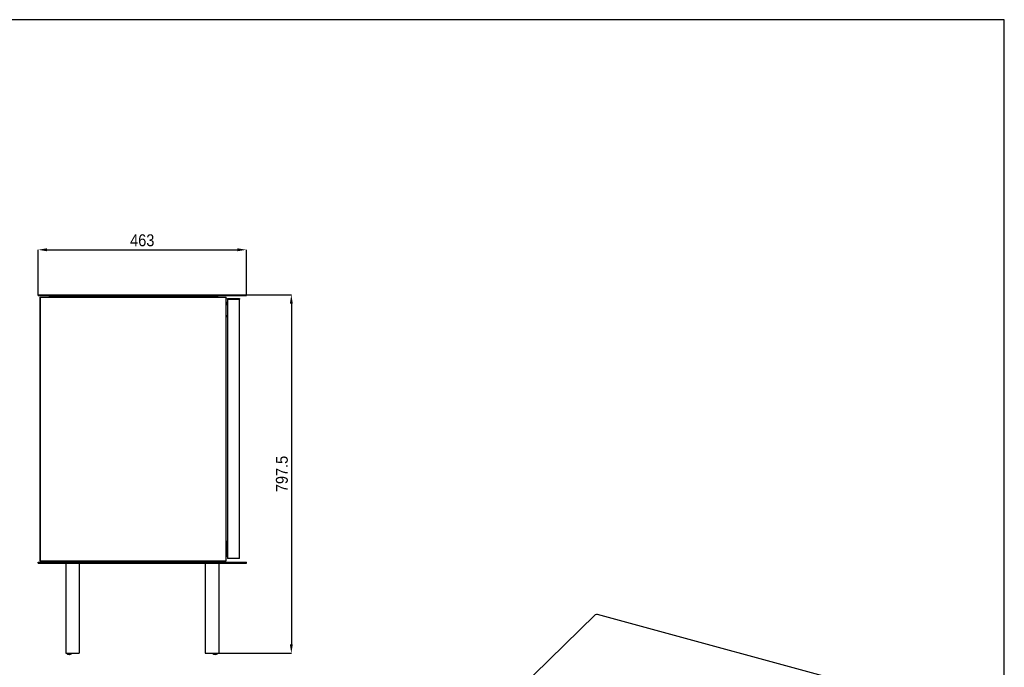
# Model space of a CAD drawing. Header units: millimetres. Extents: x 41 to 4141, y 37 to 2907.
# Tile 7 of 7: x 1952 to 4141, y 1466 to 2907. Entities that reach past the tile are written whole.
import ezdxf

# ---------------------------------------------------------------- set-up
doc = ezdxf.new("R2010")
doc.units = ezdxf.units.MM
doc.header["$LTSCALE"] = 10
doc.header["$PDSIZE"] = -1
doc.linetypes.add('SLD-Solido', pattern=[0])
doc.layers.add('QUOTE', color=1, linetype='SLD-Solido')
doc.layers.add('SCHIZZI', color=9, linetype='Continuous')
doc.styles.add('SLDTEXTSTYLE0', font='Gothic.ttf', dxfattribs={"width": 0.913})
doc.dimstyles.new('SLDDIMSTYLE0', dxfattribs={"dimtxt": 26.458333, "dimasz": 20, "dimexe": 0, "dimexo": 0.0625, "dimgap": 6.614583, "dimtad": 1, "dimdec": 1, "dimrnd": 1e-09, "dimzin": 12, "dimdsep": 46, "dimtxsty": 'SLDTEXTSTYLE0', "dimsah": 1, "dimcen": 0.09, "dimadec": 0, "dimazin": 3, "dimtfac": 1, "dimtdec": 1, "dimtofl": 0, "dimtmove": 0, "dimatfit": 3, "dimfxl": 0, "dimfrac": 2, "dimtolj": 1, "dimtzin": 12, "dimarcsym": 0})

# ---------------------------------------------------------------- blocks, each defined once
blk = doc.blocks.new('_D_1')
at = {"layer": 'Defpoints', "color": 0}
for p in [(2455.9, 2395.1), (1992.9, 2295.1), (2455.9, 2295.1)]:
    blk.add_point(p, dxfattribs=at)
at = {"layer": 'QUOTE', "color": 0, "lineweight": -2}
for p, q in [((1992.9, 2295.2), (1992.9, 2395.1)), ((2012.9, 2395.1), (2435.9, 2395.1)), ((2455.9, 2295.2), (2455.9, 2395.1))]:
    blk.add_line(p, q, dxfattribs=at)
at = {"layer": 'QUOTE', "color": 0}
for points in [[(2012.9, 2398.5), (2012.9, 2391.8), (1992.9, 2395.1)], [(2435.9, 2398.5), (2435.9, 2391.8), (2455.9, 2395.1)]]:
    blk.add_solid(points, dxfattribs=at)
at = {"layer": 'QUOTE', "color": 0, "insert": (2224.4, 2429.5), "char_height": 26.46, "attachment_point": 2, "style": 'SLDTEXTSTYLE0'}
blk.add_mtext('\\A1;463', dxfattribs=at)
blk = doc.blocks.new('_D_2')
at = {"layer": 'Defpoints', "color": 0}
for p in [(2455.9, 2295.1), (2394.6, 1497.6), (2555.9, 1497.6)]:
    blk.add_point(p, dxfattribs=at)
at = {"layer": 'QUOTE', "color": 0, "lineweight": -2}
for p, q in [((2455.9, 2295.1), (2555.9, 2295.1)), ((2555.9, 2275.1), (2555.9, 1517.6)), ((2394.7, 1497.6), (2555.9, 1497.6))]:
    blk.add_line(p, q, dxfattribs=at)
at = {"layer": 'QUOTE', "color": 0}
for points in [[(2552.5, 2275.1), (2559.2, 2275.1), (2555.9, 2295.1)], [(2552.5, 1517.6), (2559.2, 1517.6), (2555.9, 1497.6)]]:
    blk.add_solid(points, dxfattribs=at)
at = {"layer": 'QUOTE', "color": 0, "insert": (2521.5, 1896.4), "char_height": 26.46, "attachment_point": 2, "rotation": 90, "style": 'SLDTEXTSTYLE0'}
blk.add_mtext('\\A1;797.5', dxfattribs=at)

msp = doc.modelspace()

# ---------------------------------------------------------------- linework, layer by layer
for p, q in [((1992.88, 2293.13), (1992.88, 2295.13)), ((1992.88, 2295.13), (1996.88, 2295.13)), ((1992.88, 2293.13), (1996.88, 2293.13)), ((1996.38, 2289.63), (1997.38, 2289.63)), ((1996.38, 2289.63), (1996.38, 1703.63)), ((1996.88, 2295.13), (2451.88, 2295.13)), ((1996.88, 2293.13), (2451.88, 2293.13)), ((1997.38, 2289.63), (1997.38, 1703.63)), ((1997.68, 2289.63), (1997.68, 1703.63)), ((1997.68, 2289.63), (1997.78, 2289.63)), ((1997.78, 1703.63), (1997.78, 2289.63)), ((1997.78, 2289.63), (1998.22, 2289.63)), ((1998.22, 2289.63), (2004.87, 2289.63)), ((2004.87, 2289.63), (2006.4, 2289.63)), ((2006.4, 2289.63), (2012.5, 2289.63)), ((2012.5, 2289.63), (2013.26, 2289.63)), ((2013.26, 2289.63), (2019.37, 2289.63)), ((2017.38, 2292.63), (2017.38, 2290.13)), ((2017.38, 2292.63), (2391.38, 2292.63)), ((2017.38, 2290.13), (2391.38, 2290.13)), ((2019.37, 2289.63), (2020.9, 2289.63)), ((2020.9, 2289.63), (2027, 2289.63)), ((2027, 2289.63), (2027.76, 2289.63)), ((2027.76, 2289.63), (2033.87, 2289.63)), ((2033.87, 2289.63), (2035.4, 2289.63)), ((2035.4, 2289.63), (2041.5, 2289.63)), ((2041.5, 2289.63), (2042.26, 2289.63)), ((2042.26, 2289.63), (2048.37, 2289.63)), ((2048.37, 2289.63), (2049.9, 2289.63)), ((2049.9, 2289.63), (2056, 2289.63)), ((2056, 2289.63), (2056.76, 2289.63)), ((2056.76, 2289.63), (2062.87, 2289.63)), ((2062.87, 2289.63), (2064.4, 2289.63)), ((2064.4, 2289.63), (2070.5, 2289.63)), ((2070.5, 2289.63), (2071.26, 2289.63)), ((2071.26, 2289.63), (2077.37, 2289.63)), ((2077.37, 2289.63), (2078.9, 2289.63)), ((2078.9, 2289.63), (2085, 2289.63)), ((2085, 2289.63), (2085.76, 2289.63)), ((2085.76, 2289.63), (2091.87, 2289.63)), ((2091.87, 2289.63), (2093.4, 2289.63)), ((2093.4, 2289.63), (2099.5, 2289.63)), ((2099.5, 2289.63), (2100.26, 2289.63)), ((2100.26, 2289.63), (2106.37, 2289.63)), ((2106.37, 2289.63), (2107.9, 2289.63)), ((2107.9, 2289.63), (2114, 2289.63)), ((2114, 2289.63), (2114.76, 2289.63)), ((2114.76, 2289.63), (2120.87, 2289.63)), ((2120.87, 2289.63), (2122.4, 2289.63)), ((2122.4, 2289.63), (2128.5, 2289.63)), ((2128.5, 2289.63), (2129.26, 2289.63)), ((2129.26, 2289.63), (2135.37, 2289.63)), ((2135.37, 2289.63), (2136.9, 2289.63)), ((2136.9, 2289.63), (2143, 2289.63)), ((2143, 2289.63), (2143.76, 2289.63)), ((2143.76, 2289.63), (2149.87, 2289.63)), ((2149.87, 2289.63), (2151.4, 2289.63)), ((2151.4, 2289.63), (2157.5, 2289.63)), ((2157.5, 2289.63), (2158.26, 2289.63)), ((2158.26, 2289.63), (2164.37, 2289.63)), ((2164.37, 2289.63), (2165.9, 2289.63)), ((2165.9, 2289.63), (2172, 2289.63)), ((2172, 2289.63), (2172.76, 2289.63)), ((2172.76, 2289.63), (2178.87, 2289.63)), ((2178.87, 2289.63), (2180.4, 2289.63)), ((2180.4, 2289.63), (2186.5, 2289.63)), ((2186.5, 2289.63), (2187.26, 2289.63)), ((2187.26, 2289.63), (2193.37, 2289.63)), ((2193.37, 2289.63), (2194.9, 2289.63)), ((2194.9, 2289.63), (2201, 2289.63)), ((2201, 2289.63), (2201.76, 2289.63)), ((2201.76, 2289.63), (2207.87, 2289.63)), ((2207.87, 2289.63), (2209.4, 2289.63)), ((2209.4, 2289.63), (2215.5, 2289.63)), ((2215.5, 2289.63), (2216.26, 2289.63)), ((2216.26, 2289.63), (2222.37, 2289.63)), ((2222.37, 2289.63), (2223.9, 2289.63)), ((2223.9, 2289.63), (2230, 2289.63)), ((2230, 2289.63), (2230.76, 2289.63)), ((2230.76, 2289.63), (2236.87, 2289.63)), ((2236.87, 2289.63), (2238.4, 2289.63)), ((2238.4, 2289.63), (2244.5, 2289.63)), ((2244.5, 2289.63), (2245.26, 2289.63)), ((2245.26, 2289.63), (2251.37, 2289.63)), ((2251.37, 2289.63), (2252.9, 2289.63)), ((2252.9, 2289.63), (2259, 2289.63)), ((2259, 2289.63), (2259.76, 2289.63)), ((2259.76, 2289.63), (2265.87, 2289.63)), ((2265.87, 2289.63), (2267.4, 2289.63)), ((2267.4, 2289.63), (2273.5, 2289.63)), ((2273.5, 2289.63), (2274.26, 2289.63)), ((2274.26, 2289.63), (2280.37, 2289.63)), ((2280.37, 2289.63), (2281.9, 2289.63)), ((2281.9, 2289.63), (2288, 2289.63)), ((2288, 2289.63), (2288.76, 2289.63)), ((2288.76, 2289.63), (2294.87, 2289.63)), ((2294.87, 2289.63), (2296.4, 2289.63)), ((2296.4, 2289.63), (2302.5, 2289.63)), ((2302.5, 2289.63), (2303.26, 2289.63)), ((2303.26, 2289.63), (2309.37, 2289.63)), ((2309.37, 2289.63), (2310.9, 2289.63)), ((2310.9, 2289.63), (2317, 2289.63)), ((2317, 2289.63), (2317.76, 2289.63)), ((2317.76, 2289.63), (2323.87, 2289.63)), ((2323.87, 2289.63), (2325.4, 2289.63)), ((2325.4, 2289.63), (2331.5, 2289.63)), ((2331.5, 2289.63), (2332.26, 2289.63)), ((2332.26, 2289.63), (2338.37, 2289.63)), ((2338.37, 2289.63), (2339.9, 2289.63)), ((2339.9, 2289.63), (2346, 2289.63)), ((2346, 2289.63), (2346.76, 2289.63)), ((2346.76, 2289.63), (2352.87, 2289.63)), ((2352.87, 2289.63), (2354.4, 2289.63)), ((2354.4, 2289.63), (2360.5, 2289.63)), ((2360.5, 2289.63), (2361.26, 2289.63)), ((2361.26, 2289.63), (2367.37, 2289.63)), ((2367.37, 2289.63), (2368.9, 2289.63)), ((2368.9, 2289.63), (2375, 2289.63)), ((2375, 2289.63), (2375.76, 2289.63)), ((2375.76, 2289.63), (2381.87, 2289.63)), ((2381.87, 2289.63), (2383.4, 2289.63)), ((2383.4, 2289.63), (2389.5, 2289.63)), ((2389.5, 2289.63), (2390.26, 2289.63)), ((2390.26, 2289.63), (2396.37, 2289.63)), ((2391.38, 2292.63), (2391.38, 2290.13)), ((2396.37, 2289.63), (2397.9, 2289.63)), ((2397.9, 2289.63), (2404.07, 2289.63)), ((2404.07, 2289.63), (2404.79, 2289.63)), ((2404.79, 2289.63), (2409.1, 2289.63)), ((2409.1, 2289.63), (2410.98, 2289.63)), ((2410.98, 1703.63), (2410.98, 2289.63)), ((2410.98, 2277.65), (2413.88, 2277.65)), ((2411.23, 2278.05), (2413.78, 2278.05)), ((2411.43, 2278.4), (2413.59, 2278.4)), ((2413.88, 2281.1), (2413.58, 2281.1)), ((2413.59, 2281.1), (2413.58, 2281.1)), ((2413.58, 2280.19), (2413.58, 2279.33)), ((2413.58, 2279.16), (2413.58, 2278.32)), ((2413.6, 2281.1), (2413.59, 2281.1)), ((2413.59, 2281.1), (2413.88, 2281.1)), ((2413.59, 2278.32), (2413.59, 2278.05)), ((2413.6, 2281.1), (2413.88, 2281.1)), ((2413.6, 2280.02), (2413.6, 2280.2)), ((2413.88, 2285.13), (2413.88, 2287.13)), ((2413.88, 2287.13), (2415.88, 2287.13)), ((2415.88, 2285.13), (2413.88, 2285.13)), ((2413.88, 2284.63), (2413.88, 1708.63)), ((2416.01, 2284.63), (2413.88, 2284.63)), ((2415.88, 2287.13), (2427.12, 2287.13)), ((2415.88, 2285.13), (2427.12, 2285.13)), ((2419.08, 2284.63), (2416.01, 2284.63)), ((2419.93, 2284.63), (2419.08, 2284.63)), ((2425.87, 2284.63), (2419.93, 2284.63)), ((2427.4, 2284.63), (2425.87, 2284.63)), ((2427.12, 2287.13), (2428.16, 2287.13)), ((2428.16, 2285.13), (2427.12, 2285.13)), ((2434.22, 2284.63), (2427.4, 2284.63)), ((2428.16, 2287.13), (2435.9, 2287.13)), ((2428.16, 2285.13), (2435.9, 2285.13)), ((2434.38, 2284.63), (2434.22, 2284.63)), ((2440.03, 2284.63), (2434.38, 2284.63)), ((2435.9, 2287.13), (2436.68, 2287.13)), ((2436.68, 2285.13), (2435.9, 2285.13)), ((2436.68, 2287.13), (2440.41, 2287.13)), ((2436.68, 2285.13), (2440.41, 2285.13)), ((2440.3, 2284.63), (2440.03, 2284.63)), ((2440.3, 1708.63), (2440.3, 2284.63)), ((2440.41, 2287.13), (2440.58, 2287.13)), ((2440.58, 2285.13), (2440.41, 2285.13)), ((2440.58, 2287.13), (2440.58, 2285.13)), ((2451.88, 2295.13), (2455.88, 2295.13)), ((2451.88, 2293.13), (2455.88, 2293.13)), ((2455.88, 2293.13), (2455.88, 2295.13)), ((2410.98, 2276.15), (2411.31, 2276.15)), ((2410.98, 2273.65), (2411.31, 2273.65)), ((2411.31, 2276.15), (2412.76, 2276.15)), ((2412.76, 2273.65), (2411.31, 2273.65)), ((2412.28, 2273.65), (2412.28, 2272.8)), ((2412.28, 2272.8), (2412.28, 2272.75)), ((2413.78, 2272.8), (2412.28, 2272.8)), ((2412.4, 2272.6), (2412.28, 2272.8)), ((2412.28, 2272.75), (2412.4, 2272.55)), ((2412.31, 2272.75), (2412.28, 2272.75)), ((2413.78, 2272.6), (2412.4, 2272.6)), ((2412.5, 2272.55), (2412.4, 2272.55)), ((2413.59, 2272.55), (2412.5, 2272.55)), ((2412.76, 2276.15), (2413.02, 2276.15)), ((2412.76, 2273.65), (2413.02, 2273.65)), ((2413.02, 2276.15), (2413.22, 2276.15)), ((2413.22, 2273.65), (2413.02, 2273.65)), ((2413.22, 2276.15), (2413.51, 2276.15)), ((2413.22, 2273.65), (2413.51, 2273.65)), ((2413.51, 2276.15), (2413.51, 2273.65)), ((2413.51, 2276.15), (2413.52, 2276.15)), ((2413.52, 2273.65), (2413.51, 2273.65)), ((2413.52, 2276.15), (2413.62, 2276.15)), ((2413.52, 2273.65), (2413.62, 2273.65)), ((2413.58, 2272.18), (2413.58, 2272.55)), ((2413.58, 2272.18), (2413.58, 2272.55)), ((2413.58, 2272.18), (2413.58, 2271.1)), ((2413.58, 2272.18), (2413.88, 2272.18)), ((2413.58, 2271.1), (2413.58, 2249.6)), ((2413.59, 2272.6), (2413.59, 2272.21)), ((2413.62, 2273.65), (2413.62, 2276.15)), ((2413.62, 2276.15), (2413.88, 2276.15)), ((2413.62, 2273.65), (2413.88, 2273.65)), ((2413.88, 2272.8), (2413.78, 2272.8)), ((2413.88, 2272.6), (2413.78, 2272.6)), ((2413.88, 2272.18), (2413.88, 2272.18)), ((2413.58, 2245.6), (2413.88, 2245.61)), ((2413.58, 2245.6), (2413.88, 2245.61)), ((2413.58, 2245.6), (2413.88, 2245.61)), ((2413.58, 2245.6), (2413.58, 2245.6)), ((2413.58, 2245.6), (2413.58, 2245.6)), ((2413.58, 1747.66), (2413.88, 1747.66)), ((2413.58, 1747.66), (2413.88, 1747.66)), ((2413.58, 1747.66), (2413.58, 1747.66)), ((2413.58, 1747.66), (2413.58, 1747.66)), ((2413.58, 1747.66), (2413.88, 1747.66)), ((2413.58, 1721.76), (2413.58, 1743.66)), ((2413.58, 1729.85), (2413.58, 1743.66)), ((2413.58, 1729.11), (2413.58, 1729.8)), ((2413.58, 1729.79), (2413.58, 1729.64)), ((2413.58, 1729.63), (2413.58, 1729.79)), ((2413.58, 1728.46), (2413.58, 1729.57)), ((2410.98, 1719.61), (2411.31, 1719.61)), ((2410.98, 1717.11), (2411.31, 1717.11)), ((2413.58, 1715.61), (2410.98, 1715.61)), ((2411.31, 1719.61), (2412.76, 1719.61)), ((2412.76, 1717.11), (2411.31, 1717.11)), ((2412.88, 1714.86), (2411.43, 1714.86)), ((2412.4, 1720.71), (2412.28, 1720.51)), ((2412.28, 1720.51), (2412.28, 1719.61)), ((2412.28, 1720.51), (2413.21, 1720.51)), ((2412.4, 1720.71), (2413.25, 1720.71)), ((2412.76, 1719.61), (2413.03, 1719.61)), ((2412.76, 1717.11), (2413.03, 1717.11)), ((2413.58, 1714.86), (2412.88, 1714.86)), ((2413.03, 1719.61), (2413.22, 1719.61)), ((2413.22, 1717.11), (2413.03, 1717.11)), ((2413.21, 1720.51), (2413.58, 1720.51)), ((2413.22, 1719.61), (2413.52, 1719.61)), ((2413.22, 1717.11), (2413.52, 1717.11)), ((2413.25, 1720.71), (2413.59, 1720.71)), ((2413.52, 1719.61), (2413.52, 1717.11)), ((2413.52, 1719.61), (2413.63, 1719.61)), ((2413.52, 1719.61), (2413.52, 1719.61)), ((2413.52, 1717.11), (2413.63, 1717.11)), ((2413.52, 1717.11), (2413.52, 1717.11)), ((2413.58, 1728.46), (2413.58, 1729.11)), ((2413.58, 1728.24), (2413.58, 1728.39)), ((2413.58, 1728.24), (2413.58, 1728.39)), ((2413.58, 1728.38), (2413.58, 1728.22)), ((2413.58, 1722.16), (2413.58, 1728.17)), ((2413.58, 1721.08), (2413.58, 1726.86)), ((2413.58, 1724.46), (2413.58, 1724.46)), ((2413.58, 1722.46), (2413.58, 1724.46)), ((2413.58, 1724.07), (2413.58, 1724.07)), ((2413.58, 1724.05), (2413.58, 1722.93)), ((2413.58, 1723.7), (2413.58, 1723.7)), ((2413.58, 1723.56), (2413.58, 1723.67)), ((2413.58, 1723.4), (2413.58, 1723.63)), ((2413.58, 1723.61), (2413.58, 1723.38)), ((2413.58, 1723.4), (2413.58, 1723.27)), ((2413.58, 1723.32), (2413.58, 1723.32)), ((2413.58, 1723.24), (2413.58, 1723.24)), ((2413.58, 1723.04), (2413.58, 1723.04)), ((2413.58, 1723.04), (2413.58, 1723.04)), ((2413.58, 1722.87), (2413.58, 1723.02)), ((2413.58, 1722.99), (2413.58, 1722.89)), ((2413.58, 1722.84), (2413.58, 1722.84)), ((2413.58, 1722.83), (2413.58, 1722.83)), ((2413.58, 1722.16), (2413.58, 1722.16)), ((2413.58, 1721.76), (2413.58, 1719.63)), ((2413.58, 1721.76), (2413.88, 1721.76)), ((2413.58, 1721.08), (2413.58, 1721.08)), ((2413.88, 1719.63), (2413.58, 1719.63)), ((2413.58, 1717.09), (2413.58, 1715.61)), ((2413.88, 1717.09), (2413.58, 1717.09)), ((2413.58, 1715.61), (2413.88, 1715.61)), ((2413.58, 1715.26), (2413.88, 1715.26)), ((2413.58, 1714.58), (2413.58, 1714.86)), ((2413.58, 1713.55), (2413.58, 1713.96)), ((2413.88, 1712.17), (2413.58, 1712.16)), ((2413.6, 1712.16), (2413.58, 1712.16)), ((2413.59, 1714.86), (2413.59, 1714.63)), ((2413.6, 1712.16), (2413.88, 1712.17)), ((2413.63, 1717.11), (2413.63, 1719.61)), ((2413.63, 1719.61), (2413.88, 1719.61)), ((2413.63, 1717.11), (2413.88, 1717.11)), ((2416.01, 1708.63), (2413.88, 1708.63)), ((2419.08, 1708.63), (2416.01, 1708.63)), ((2419.93, 1708.63), (2419.08, 1708.63)), ((2425.87, 1708.63), (2419.93, 1708.63)), ((2427.4, 1708.63), (2425.87, 1708.63)), ((2434.22, 1708.63), (2427.4, 1708.63)), ((2434.38, 1708.63), (2434.22, 1708.63)), ((2440.03, 1708.63), (2434.38, 1708.63)), ((2440.3, 1708.63), (2440.03, 1708.63)), ((1992.88, 1698.13), (1992.88, 1700.13)), ((1992.88, 1700.13), (1996.88, 1700.13)), ((1992.88, 1698.13), (1996.88, 1698.13)), ((1996.38, 1703.63), (1997.38, 1703.63)), ((1996.88, 1700.13), (2451.88, 1700.13)), ((1996.88, 1698.13), (2451.88, 1698.13)), ((1997.68, 1703.63), (1997.78, 1703.63)), ((1997.78, 1703.63), (1998.22, 1703.63)), ((1998.22, 1703.63), (2004.87, 1703.63)), ((2004.87, 1703.63), (2006.4, 1703.63)), ((2006.4, 1703.63), (2012.5, 1703.63)), ((2008.88, 1703.13), (2008.88, 1700.63)), ((2008.88, 1703.13), (2399.88, 1703.13)), ((2008.88, 1700.63), (2399.88, 1700.63)), ((2012.5, 1703.63), (2013.26, 1703.63)), ((2013.26, 1703.63), (2019.37, 1703.63)), ((2019.37, 1703.63), (2020.9, 1703.63)), ((2020.9, 1703.63), (2027, 1703.63)), ((2027, 1703.63), (2027.76, 1703.63)), ((2027.76, 1703.63), (2033.87, 1703.63)), ((2033.87, 1703.63), (2035.4, 1703.63)), ((2035.4, 1703.63), (2041.5, 1703.63)), ((2041.5, 1703.63), (2042.26, 1703.63)), ((2042.26, 1703.63), (2048.37, 1703.63)), ((2048.37, 1703.63), (2049.9, 1703.63)), ((2049.26, 1700.13), (2049.26, 1700.63)), ((2049.26, 1697.63), (2049.26, 1698.13)), ((2049.51, 1697.63), (2049.26, 1697.63)), ((2049.51, 1700.13), (2049.51, 1700.63)), ((2049.51, 1697.63), (2049.51, 1698.13)), ((2059.51, 1697.63), (2049.51, 1697.63)), ((2049.9, 1703.63), (2056, 1703.63)), ((2054.13, 1697.63), (2054.13, 1497.63)), ((2054.38, 1697.63), (2054.38, 1497.63)), ((2056, 1703.63), (2056.76, 1703.63)), ((2056.76, 1703.63), (2062.87, 1703.63)), ((2057.28, 1703.63), (2057.28, 1703.13)), ((2389.51, 1697.63), (2059.51, 1697.63)), ((2061.48, 1703.13), (2061.48, 1703.63)), ((2062.87, 1703.63), (2064.4, 1703.63)), ((2064.4, 1703.63), (2070.5, 1703.63)), ((2070.5, 1703.63), (2071.26, 1703.63)), ((2071.26, 1703.63), (2077.37, 1703.63)), ((2077.28, 1703.63), (2077.28, 1703.13)), ((2077.37, 1703.63), (2078.9, 1703.63)), ((2078.9, 1703.63), (2085, 1703.63)), ((2081.48, 1703.13), (2081.48, 1703.63)), ((2084.38, 1697.63), (2084.38, 1497.63)), ((2085, 1703.63), (2085.76, 1703.63)), ((2085.76, 1703.63), (2091.87, 1703.63)), ((2091.87, 1703.63), (2093.4, 1703.63)), ((2092.28, 1703.63), (2092.28, 1703.13)), ((2093.4, 1703.63), (2099.5, 1703.63)), ((2096.48, 1703.13), (2096.48, 1703.63)), ((2099.5, 1703.63), (2100.26, 1703.63)), ((2100.26, 1703.63), (2106.37, 1703.63)), ((2106.37, 1703.63), (2107.9, 1703.63)), ((2107.9, 1703.63), (2114, 1703.63)), ((2114, 1703.63), (2114.76, 1703.63)), ((2114.76, 1703.63), (2120.87, 1703.63)), ((2120.87, 1703.63), (2122.4, 1703.63)), ((2122.4, 1703.63), (2128.5, 1703.63)), ((2127.28, 1703.63), (2127.28, 1703.13)), ((2128.5, 1703.63), (2129.26, 1703.63)), ((2129.26, 1703.63), (2135.37, 1703.63)), ((2131.48, 1703.13), (2131.48, 1703.63)), ((2135.37, 1703.63), (2136.9, 1703.63)), ((2136.9, 1703.63), (2143, 1703.63)), ((2143, 1703.63), (2143.76, 1703.63)), ((2143.76, 1703.63), (2149.87, 1703.63)), ((2149.87, 1703.63), (2151.4, 1703.63)), ((2151.4, 1703.63), (2157.5, 1703.63)), ((2157.5, 1703.63), (2158.26, 1703.63)), ((2158.26, 1703.63), (2164.37, 1703.63)), ((2164.37, 1703.63), (2165.9, 1703.63)), ((2165.9, 1703.63), (2172, 1703.63)), ((2172, 1703.63), (2172.76, 1703.63)), ((2172.76, 1703.63), (2178.87, 1703.63)), ((2178.87, 1703.63), (2180.4, 1703.63)), ((2180.4, 1703.63), (2186.5, 1703.63)), ((2186.5, 1703.63), (2187.26, 1703.63)), ((2187.26, 1703.63), (2193.37, 1703.63)), ((2193.37, 1703.63), (2194.9, 1703.63)), ((2194.9, 1703.63), (2201, 1703.63)), ((2201, 1703.63), (2201.76, 1703.63)), ((2201.76, 1703.63), (2207.87, 1703.63)), ((2207.87, 1703.63), (2209.4, 1703.63)), ((2209.4, 1703.63), (2215.5, 1703.63)), ((2215.5, 1703.63), (2216.26, 1703.63)), ((2216.26, 1703.63), (2222.37, 1703.63)), ((2222.28, 1703.63), (2222.28, 1703.13)), ((2222.37, 1703.63), (2223.9, 1703.63)), ((2223.9, 1703.63), (2230, 1703.63)), ((2226.48, 1703.13), (2226.48, 1703.63)), ((2230, 1703.63), (2230.76, 1703.63)), ((2230.76, 1703.63), (2236.87, 1703.63)), ((2236.87, 1703.63), (2238.4, 1703.63)), ((2238.4, 1703.63), (2244.5, 1703.63)), ((2244.5, 1703.63), (2245.26, 1703.63)), ((2245.26, 1703.63), (2251.37, 1703.63)), ((2251.37, 1703.63), (2252.9, 1703.63)), ((2252.9, 1703.63), (2259, 1703.63)), ((2259, 1703.63), (2259.76, 1703.63)), ((2259.76, 1703.63), (2265.87, 1703.63)), ((2265.87, 1703.63), (2267.4, 1703.63)), ((2267.4, 1703.63), (2273.5, 1703.63)), ((2273.5, 1703.63), (2274.26, 1703.63)), ((2274.26, 1703.63), (2280.37, 1703.63)), ((2280.37, 1703.63), (2281.9, 1703.63)), ((2281.9, 1703.63), (2288, 1703.63)), ((2288, 1703.63), (2288.76, 1703.63)), ((2288.76, 1703.63), (2294.87, 1703.63)), ((2294.87, 1703.63), (2296.4, 1703.63)), ((2296.4, 1703.63), (2302.5, 1703.63)), ((2302.5, 1703.63), (2303.26, 1703.63)), ((2303.26, 1703.63), (2309.37, 1703.63)), ((2309.37, 1703.63), (2310.9, 1703.63)), ((2310.9, 1703.63), (2317, 1703.63)), ((2317, 1703.63), (2317.76, 1703.63)), ((2317.28, 1703.63), (2317.28, 1703.13)), ((2317.76, 1703.63), (2323.87, 1703.63)), ((2321.48, 1703.13), (2321.48, 1703.63)), ((2323.87, 1703.63), (2325.4, 1703.63)), ((2325.4, 1703.63), (2331.5, 1703.63)), ((2331.5, 1703.63), (2332.26, 1703.63)), ((2332.26, 1703.63), (2338.37, 1703.63)), ((2338.37, 1703.63), (2339.9, 1703.63)), ((2339.9, 1703.63), (2346, 1703.63)), ((2346, 1703.63), (2346.76, 1703.63)), ((2346.76, 1703.63), (2352.87, 1703.63)), ((2352.28, 1703.63), (2352.28, 1703.13)), ((2352.87, 1703.63), (2354.4, 1703.63)), ((2354.4, 1703.63), (2360.5, 1703.63)), ((2356.48, 1703.13), (2356.48, 1703.63)), ((2360.5, 1703.63), (2361.26, 1703.63)), ((2361.26, 1703.63), (2367.37, 1703.63)), ((2364.38, 1697.63), (2364.38, 1497.63)), ((2364.63, 1697.63), (2364.63, 1497.63)), ((2367.28, 1703.63), (2367.28, 1703.13)), ((2367.37, 1703.63), (2368.9, 1703.63)), ((2368.9, 1703.63), (2375, 1703.63)), ((2371.48, 1703.13), (2371.48, 1703.63)), ((2375, 1703.63), (2375.76, 1703.63)), ((2375.76, 1703.63), (2381.87, 1703.63)), ((2381.87, 1703.63), (2383.4, 1703.63)), ((2383.4, 1703.63), (2389.5, 1703.63)), ((2387.28, 1703.63), (2387.28, 1703.13)), ((2389.5, 1703.63), (2390.26, 1703.63)), ((2399.51, 1697.63), (2389.51, 1697.63)), ((2390.26, 1703.63), (2396.37, 1703.63)), ((2391.48, 1703.13), (2391.48, 1703.63)), ((2394.63, 1697.63), (2394.63, 1497.63)), ((2396.37, 1703.63), (2397.9, 1703.63)), ((2397.9, 1703.63), (2404.07, 1703.63)), ((2399.51, 1700.13), (2399.51, 1700.63)), ((2399.51, 1697.63), (2399.51, 1698.13)), ((2399.88, 1703.13), (2399.88, 1700.63)), ((2404.07, 1703.63), (2404.79, 1703.63)), ((2404.79, 1703.63), (2409.1, 1703.63)), ((2409.1, 1703.63), (2410.98, 1703.63)), ((2435.14, 1700.19), (2435.14, 1700.13)), ((2435.15, 1700.19), (2435.15, 1700.13)), ((2438.21, 1700.13), (2438.21, 1700.19)), ((2438.22, 1700.13), (2438.22, 1700.19)), ((2451.88, 1700.13), (2455.88, 1700.13)), ((2451.88, 1698.13), (2455.88, 1698.13)), ((2455.88, 1698.13), (2455.88, 1700.13)), ((3231.48, 1582.87), (3019.13, 1375.61)), ((4092.82, 1351.1), (3236.88, 1583.73)), ((2054.13, 1497.63), (2054.38, 1497.63)), ((2054.38, 1497.63), (2084.38, 1497.63)), ((2057.13, 1497.63), (2057.13, 1496.13)), ((2057.14, 1496.13), (2057.13, 1496.13)), ((2057.32, 1496.13), (2057.14, 1496.13)), ((2057.39, 1496.13), (2057.32, 1496.13)), ((2057.38, 1497.63), (2057.38, 1496.13)), ((2057.39, 1496.13), (2057.38, 1496.13)), ((2057.57, 1496.13), (2057.39, 1496.13)), ((2057.82, 1496.13), (2057.57, 1496.13)), ((2058.42, 1496.13), (2057.82, 1496.13)), ((2059.08, 1496.13), (2058.42, 1496.13)), ((2065.69, 1496.13), (2059.08, 1496.13)), ((2066.34, 1496.13), (2065.69, 1496.13)), ((2066.94, 1496.13), (2066.34, 1496.13)), ((2067.2, 1496.13), (2066.94, 1496.13)), ((2067.37, 1496.13), (2067.2, 1496.13)), ((2067.38, 1496.13), (2067.37, 1496.13)), ((2067.38, 1496.13), (2067.38, 1497.63)), ((2364.38, 1497.63), (2364.63, 1497.63)), ((2364.63, 1497.63), (2394.63, 1497.63)), ((2381.38, 1497.63), (2381.38, 1496.13)), ((2381.39, 1496.13), (2381.38, 1496.13)), ((2381.57, 1496.13), (2381.39, 1496.13)), ((2381.63, 1496.13), (2381.57, 1496.13)), ((2381.63, 1497.63), (2381.63, 1496.13)), ((2381.64, 1496.13), (2381.63, 1496.13)), ((2381.82, 1496.13), (2381.64, 1496.13)), ((2382.07, 1496.13), (2381.82, 1496.13)), ((2382.67, 1496.13), (2382.07, 1496.13)), ((2383.33, 1496.13), (2382.67, 1496.13)), ((2389.94, 1496.13), (2383.33, 1496.13)), ((2390.59, 1496.13), (2389.94, 1496.13)), ((2391.19, 1496.13), (2390.59, 1496.13)), ((2391.45, 1496.13), (2391.19, 1496.13)), ((2391.62, 1496.13), (2391.45, 1496.13)), ((2391.63, 1496.13), (2391.62, 1496.13)), ((2391.63, 1496.13), (2391.63, 1497.63))]:
    msp.add_line(p, q)
at = {"flags": 128}
for points in [[(2413.58, 1745.76), (2413.58, 1745.56), (2413.58, 1744.98), (2413.58, 1744.07), (2413.58, 1742.93), (2413.58, 1741.66), (2413.58, 1740.39), (2413.58, 1739.25), (2413.58, 1738.34), (2413.58, 1737.76), (2413.58, 1737.74)], [(2413.58, 1731.14), (2413.58, 1731.15), (2413.58, 1731.7), (2413.58, 1732.16), (2413.58, 1732.51), (2413.58, 1732.73), (2413.58, 1732.8)], [(2413.58, 1732.03), (2413.58, 1731.66), (2413.58, 1731.15)], [(2413.58, 1730.73), (2413.58, 1730.01), (2413.58, 1729.85)], [(2413.58, 1729.58), (2413.58, 1729.01), (2413.58, 1728.45)], [(2413.58, 1728.36), (2413.58, 1728.52), (2413.58, 1728.68), (2413.58, 1728.85), (2413.58, 1729.01), (2413.58, 1729.18), (2413.58, 1729.34), (2413.58, 1729.5), (2413.58, 1729.58)], [(2413.58, 1729.56), (2413.58, 1728.94), (2413.58, 1728.41)], [(2413.58, 1728.17), (2413.58, 1728.02), (2413.58, 1727.29)], [(2413.58, 1728.16), (2413.58, 1727.87), (2413.58, 1726.94), (2413.58, 1726.25), (2413.58, 1725.9)], [(2413.58, 1724.05), (2413.58, 1724.07), (2413.58, 1724.09), (2413.58, 1724.09), (2413.58, 1724.09), (2413.58, 1724.08), (2413.58, 1724.06), (2413.58, 1724.04), (2413.58, 1724)], [(2413.58, 1723.84), (2413.58, 1723.88), (2413.58, 1723.91), (2413.58, 1723.94), (2413.58, 1723.97), (2413.58, 1724), (2413.58, 1724.02), (2413.58, 1724.04), (2413.58, 1724.05)], [(2413.58, 1724), (2413.58, 1723.98), (2413.58, 1723.95), (2413.58, 1723.92), (2413.58, 1723.87), (2413.58, 1723.82), (2413.58, 1723.77), (2413.58, 1723.71), (2413.58, 1723.65)], [(2413.58, 1723.79), (2413.58, 1723.81), (2413.58, 1723.82), (2413.58, 1723.83), (2413.58, 1723.84), (2413.58, 1723.85), (2413.58, 1723.85), (2413.58, 1723.85), (2413.58, 1723.84)], [(2413.58, 1723.8), (2413.58, 1723.81), (2413.58, 1723.81), (2413.58, 1723.82), (2413.58, 1723.82), (2413.58, 1723.83), (2413.58, 1723.83), (2413.58, 1723.84), (2413.58, 1723.84)], [(2413.58, 1723.75), (2413.58, 1723.75), (2413.58, 1723.76), (2413.58, 1723.77), (2413.58, 1723.78), (2413.58, 1723.78), (2413.58, 1723.79), (2413.58, 1723.8), (2413.58, 1723.8)], [(2413.58, 1723.77), (2413.58, 1723.77), (2413.58, 1723.77), (2413.58, 1723.76), (2413.58, 1723.76), (2413.58, 1723.76), (2413.58, 1723.75), (2413.58, 1723.75), (2413.58, 1723.75)], [(2413.58, 1723.63), (2413.58, 1723.64), (2413.58, 1723.65), (2413.58, 1723.65), (2413.58, 1723.65), (2413.58, 1723.65), (2413.58, 1723.63), (2413.58, 1723.62), (2413.58, 1723.61)], [(2413.58, 1723.65), (2413.58, 1723.61), (2413.58, 1723.57), (2413.58, 1723.53), (2413.58, 1723.5), (2413.58, 1723.46), (2413.58, 1723.44), (2413.58, 1723.42), (2413.58, 1723.4)], [(2413.58, 1723.28), (2413.58, 1723.32), (2413.58, 1723.37), (2413.58, 1723.41), (2413.58, 1723.45), (2413.58, 1723.49), (2413.58, 1723.52), (2413.58, 1723.54), (2413.58, 1723.56)], [(2413.58, 1723.38), (2413.58, 1723.38), (2413.58, 1723.38), (2413.58, 1723.38), (2413.58, 1723.38), (2413.58, 1723.37), (2413.58, 1723.37), (2413.58, 1723.37), (2413.58, 1723.37)], [(2413.58, 1723.2), (2413.58, 1723.19), (2413.58, 1723.17), (2413.58, 1723.16), (2413.58, 1723.14), (2413.58, 1723.13), (2413.58, 1723.11), (2413.58, 1723.1), (2413.58, 1723.08)], [(2413.58, 1723.13), (2413.58, 1723.14), (2413.58, 1723.15), (2413.58, 1723.15), (2413.58, 1723.16), (2413.58, 1723.17), (2413.58, 1723.17), (2413.58, 1723.18), (2413.58, 1723.19)], [(2413.58, 1723.15), (2413.58, 1723.12), (2413.58, 1723.09), (2413.58, 1723.07), (2413.58, 1723.06), (2413.58, 1723.05), (2413.58, 1723.06), (2413.58, 1723.06), (2413.58, 1723.08)], [(2413.58, 1723.08), (2413.58, 1723.08), (2413.58, 1723.09), (2413.58, 1723.09), (2413.58, 1723.1), (2413.58, 1723.11), (2413.58, 1723.12), (2413.58, 1723.12), (2413.58, 1723.13)], [(2413.58, 1723.04), (2413.58, 1723.07), (2413.58, 1723.09), (2413.58, 1723.12)], [(2413.58, 1723.08), (2413.58, 1723.05), (2413.58, 1723.01), (2413.58, 1722.98), (2413.58, 1722.95), (2413.58, 1722.92), (2413.58, 1722.9), (2413.58, 1722.88), (2413.58, 1722.87)], [(2057.32, 1496.13), (2058.48, 1495.73), (2058.61, 1495.69)], [(2381.57, 1496.13), (2382.73, 1495.73), (2382.86, 1495.69)]]:
    msp.add_lwpolyline(points, dxfattribs=at)
for centre, radius, start, end in [((2411.43, 2278), 0.4, 90, 192.72305), ((2411.23, 2277.85), 0.2, 90, 270), ((2411.43, 1715.26), 0.4, 118.95502, 270), ((2411.23, 1715.41), 0.2, 90, 198.03047), ((2427.53, 1724.06), 13.95, 179.92953, 180.01328), ((2300.98, 1723.78), 112.6, 359.99705, 0.03113), ((2588.93, 1723.74), 175.35, 179.98328, 180.0228), ((2371.94, 1723.74), 41.64, 359.95336, 0.01369), ((2454.12, 1723.74), 40.54, 179.98637, 180.04714), ((2503.79, 1723.37), 90.21, 179.98145, 180.03308), ((2362.14, 1723.36), 51.44, 359.95723, 0.01426), ((2280.47, 1723.21), 133.11, 359.99438, 0.0274), ((2446.25, 1723.21), 32.67, 179.94868, 180.01329), ((2362.14, 1723.2), 51.45, 359.98574, 0.04277), ((2369.3, 1723), 44.28, 359.98617, 0.04549), ((2428.25, 1723.02), 14.67, 179.9308, 180.01324), ((2294.22, 1723.02), 119.36, 359.90736, 0.01241), ((2504.55, 1722.9), 90.97, 179.98128, 180.03293), ((2457.87, 1722.88), 44.28, 179.98617, 180.04549), ((2398.91, 1722.86), 14.67, 359.9308, 0.01324), ((2419.24, 1722.86), 5.66, 179.9251, 180.38174), ((3235.05, 1577.84), 6.16, 72.69603, 125.39891), ((2062.13, 1508.13), 13, 247.38014, 270.55093), ((2062.13, 1508.13), 13, 247.43005, 269.47093), ((2062.38, 1508.13), 13, 247.38014, 292.61986), ((2062.38, 1508.13), 13, 247.43005, 292.56995), ((2062.38, 1508.13), 12.93, 248.13975, 291.86025), ((2062.38, 1508.13), 12.84, 249.19142, 290.80858), ((2062.38, 1508.13), 12.64, 251.72847, 288.27153), ((2062.38, 1508.13), 12.45, 254.59184, 285.40816), ((2386.38, 1508.13), 13, 247.38014, 270.55093), ((2386.38, 1508.13), 13, 247.43005, 269.47088), ((2386.63, 1508.13), 13, 247.38014, 292.61986), ((2386.63, 1508.13), 13, 247.43005, 292.56995), ((2386.63, 1508.13), 12.93, 248.13975, 291.86025), ((2386.63, 1508.13), 12.84, 249.19142, 290.80858), ((2386.63, 1508.13), 12.64, 251.72847, 288.27153), ((2386.63, 1508.13), 12.45, 254.59184, 285.40816)]:
    msp.add_arc(centre, radius, start, end)
for points, knots in [([(2413.58, 2281.1), (2413.58, 2281.07), (2413.58, 2281.02), (2413.58, 2280.66), (2413.58, 2280.55)], [0, 0, 0, 0, 0.6984117, 1, 1, 1, 1]), ([(2413.58, 2281.1), (2413.58, 2281.06), (2413.58, 2280.98), (2413.58, 2280.38), (2413.58, 2279.52), (2413.58, 2278.77), (2413.58, 2278.4)], [0, 0, 0, 0, 0.2566006, 0.5087938, 0.7565899, 1, 1, 1, 1]), ([(2413.88, 2278.02), (2413.86, 2278.03), (2413.78, 2278.04), (2413.67, 2278.13), (2413.59, 2278.26), (2413.58, 2278.35), (2413.58, 2278.4)], [0, 0, 0, 0, 0.1340805, 0.4612906, 0.725639, 1, 1, 1, 1]), ([(2413.6, 2280.55), (2413.6, 2280.62), (2413.6, 2280.86), (2413.6, 2281.04), (2413.6, 2281.08), (2413.6, 2281.1)], [0, 0, 0, 0, 0.1691335, 0.5849141, 1, 1, 1, 1]), ([(2413.58, 2271.1), (2413.58, 2271.14), (2413.59, 2271.23), (2413.65, 2271.34), (2413.72, 2271.41), (2413.8, 2271.46), (2413.88, 2271.49), (2413.95, 2271.5), (2413.98, 2271.5)], [0, 0, 0, 0, 0.198603, 0.4309874, 0.5604618, 0.6984594, 0.8449742, 1, 1, 1, 1]), ([(2413.58, 2245.6), (2413.58, 2245.62), (2413.58, 2245.65), (2413.58, 2245.99), (2413.58, 2246.71), (2413.58, 2247.75), (2413.58, 2248.75), (2413.58, 2249.32), (2413.58, 2249.6)], [0, 0, 0, 0, 0.1349983, 0.2704028, 0.4999979, 0.729593, 0.8649096, 1, 1, 1, 1]), ([(2413.58, 2249.6), (2413.58, 2249.32), (2413.58, 2248.75), (2413.58, 2247.75), (2413.58, 2246.71), (2413.58, 2245.99), (2413.58, 2245.65), (2413.58, 2245.62), (2413.58, 2245.6)], [0, 0, 0, 0, 0.1349983, 0.2704028, 0.4999979, 0.729593, 0.8649096, 1, 1, 1, 1]), ([(2413.58, 2249.6), (2413.58, 2249.33), (2413.58, 2248.79), (2413.58, 2247.79), (2413.58, 2246.7), (2413.58, 2245.97), (2413.58, 2245.65), (2413.58, 2245.62), (2413.58, 2245.6)], [0, 0, 0, 0, 0.13041202, 0.2574001, 0.49999995, 0.742593, 0.86958281, 1, 1, 1, 1]), ([(2413.58, 1743.66), (2413.58, 1743.94), (2413.58, 1744.51), (2413.58, 1745.51), (2413.58, 1746.55), (2413.58, 1747.27), (2413.58, 1747.61), (2413.58, 1747.64), (2413.58, 1747.66)], [0, 0, 0, 0, 0.1349983, 0.2704028, 0.4999979, 0.729593, 0.8649096, 1, 1, 1, 1]), ([(2413.58, 1743.66), (2413.58, 1743.93), (2413.58, 1744.47), (2413.58, 1745.47), (2413.58, 1746.56), (2413.58, 1747.29), (2413.58, 1747.61), (2413.58, 1747.64), (2413.58, 1747.66)], [0, 0, 0, 0, 0.13041202, 0.2574001, 0.49999995, 0.742593, 0.86958281, 1, 1, 1, 1]), ([(2413.58, 1734.69), (2413.58, 1734.64), (2413.58, 1734.5), (2413.58, 1733.51), (2413.58, 1732.15), (2413.58, 1731.17), (2413.58, 1730.68)], [0, 0, 0, 0, 0.1699785, 0.4904308, 0.7429971, 1, 1, 1, 1]), ([(2413.58, 1722.16), (2413.58, 1722.18), (2413.58, 1722.22), (2413.58, 1722.26), (2413.58, 1722.28)], [0, 0, 0, 0, 0.5599819, 1, 1, 1, 1]), ([(2413.58, 1712.16), (2413.58, 1712.21), (2413.58, 1712.3), (2413.58, 1712.98), (2413.58, 1713.96), (2413.58, 1714.81), (2413.58, 1715.26)], [0, 0, 0, 0, 0.2643501, 0.5000034, 0.7356542, 1, 1, 1, 1]), ([(2413.58, 1713.6), (2413.58, 1713.62), (2413.58, 1713.66), (2413.58, 1713.96), (2413.58, 1714.38), (2413.58, 1714.7), (2413.58, 1714.86)], [0, 0, 0, 0, 0.17380598, 0.49370934, 0.74569548, 1, 1, 1, 1]), ([(2413.58, 1712.16), (2413.58, 1712.2), (2413.58, 1712.29), (2413.58, 1712.72), (2413.58, 1713.13), (2413.58, 1713.23)], [0, 0, 0, 0, 0.4317056, 0.8559961, 1, 1, 1, 1]), ([(2413.59, 1714.22), (2413.59, 1713.91), (2413.59, 1713.15), (2413.59, 1712.54), (2413.59, 1712.21), (2413.59, 1712.18), (2413.59, 1712.16)], [0, 0, 0, 0, 0.2549257, 0.6164254, 0.805659, 1, 1, 1, 1])]:
    msp.add_open_spline(points, degree=3, knots=knots)
at = {"layer": 'SCHIZZI', "color": 7}
msp.add_lwpolyline([(4141.15, 36.91), (4140.96, 2906.91), (41.15, 2906.91), (41.15, 36.91)], close=True, dxfattribs=at)

# ---------------------------------------------------------------- dimensions: what is measured, and where the dimension line sits
at = {"layer": 'QUOTE'}
dim = msp.add_linear_dim(base=(2455.88, 2395.13), p1=(1992.88, 2295.13), p2=(2455.88, 2295.13), dimstyle='SLDDIMSTYLE0', dxfattribs=at)
dim.commit()
dim.dimension.update_dxf_attribs({"geometry": '_D_1', "text_midpoint": (2224.38, 2395.13), "dimtype": 160})
dim = msp.add_linear_dim(base=(2555.88, 1497.63), p1=(2455.88, 2295.13), p2=(2394.63, 1497.63), angle=90, dimstyle='SLDDIMSTYLE0', dxfattribs=at)
dim.commit()
dim.dimension.update_dxf_attribs({"geometry": '_D_2', "text_midpoint": (2555.88, 1896.38), "dimtype": 160})

doc.saveas('drawing.dxf')
